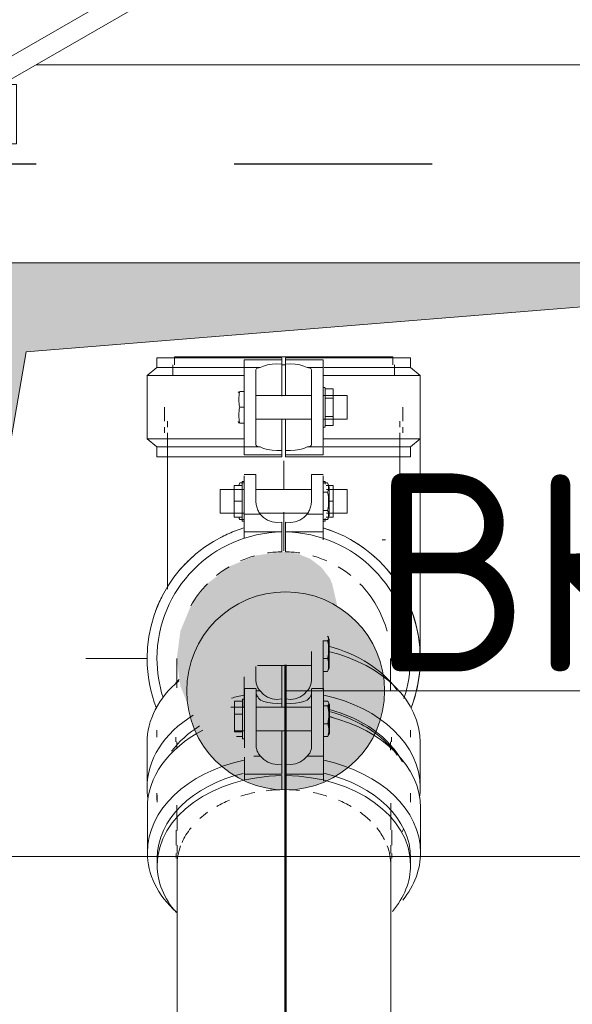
# Model space of a CAD drawing. Header units: millimetres. Extents: x 83162 to 161202, y 56220 to 105342.
# Tile 57 of 209: x 122012 to 122291, y 77275 to 77773. Entities that reach past the tile are written whole.
import ezdxf

# ---------------------------------------------------------------- set-up
doc = ezdxf.new("R2010")
doc.units = ezdxf.units.MM
for name, pattern in [('3_ Штрих_ 1 х 1 мм', [200, 100, -100]), ('ADSK_Осевая', [450, 250, -100, 0, -100]), ('ADSK_Штрих', [300, 200, -100])]:
    doc.linetypes.add(name, pattern=pattern)
for name, color, linetype, lineweight in [('A-____-NOTE-TEXT', 5, 'Continuous', 9), ('A-DETL-GENF-OTLN', 7, 'Continuous', 9), ('A-DOOR-____-MCUT', 7, 'Continuous', 18), ('A-DOOR-____-OTLN', 7, 'Continuous', 9), ('A-DOOR-FRAM-MCUT', 7, 'Continuous', 18), ('I-WALL-____-OTLN', 7, 'Continuous', 9), ('M-EQPM-____-OTLN', 7, 'Continuous', 9), ('P-PIPE-____-CNTR', 7, 'ADSK_Осевая', 18), ('P-PIPE-____-OTLN', 7, 'Continuous', 50), ('S-BEAM-____-OTLN', 7, 'Continuous', 9), ('Греющ. кабель', 204, 'Continuous', 50)]:
    doc.layers.add(name, color=color, linetype=linetype, lineweight=lineweight)
doc.layers.add('A-DETL-____-OTLN', color=7, linetype='Continuous', lineweight=9, true_color=0x00a600)
doc.layers.add('A-DOOR-____-HDLN', color=5, linetype='ADSK_Штрих', lineweight=18, true_color=0x0000ff)
doc.styles.add('GOST Common', font='GOST_Common.ttf', dxfattribs={"height": 100})

# ---------------------------------------------------------------- blocks, each defined once
blk = doc.blocks.new('АР_Канал вертикальный прямоугольный - ВК-3569821-ВКК_01_К3_З_ЭОМ_греющий кабель_')
at = {"layer": 'A-DETL-GENF-OTLN', "lineweight": 5, "true_color": 0xf4f4f4}
blk.add_hatch(color=7, dxfattribs=at).paths.add_polyline_path([(-300, -150), (-255, 105), (300, 150), (-300, 150), (-300, -114.88)])
at = {"layer": 'A-DETL-GENF-OTLN', "color": 254, "lineweight": 13, "true_color": 0xcccccc}
for p, q in [((300, 150), (-300, 150)), ((300, 150), (-300, 150)), ((-255, 105), (300, 150)), ((-255, 105), (300, 150)), ((-300, -150), (-255, 105)), ((-300, -150), (-255, 105)), ((-300, -150), (300, -150))]:
    blk.add_line(p, q, dxfattribs=at)
at = {"layer": 'M-EQPM-____-OTLN', "color": 254, "lineweight": 5, "true_color": 0xcccccc}
for p, q in [((-300, 150), (300, 150)), ((300, -150), (-300, -150))]:
    blk.add_line(p, q, dxfattribs=at)
blk = doc.blocks.new('АР_Дверь однопольная - 500х1300h_400__ВК_СС_мусорокамера-7403612-ВКК_01_К3_З_ЭОМ_греющий кабель_')
at = {"layer": 'A-DOOR-____-MCUT', "color": 254, "lineweight": 13, "true_color": 0xcccccc}
for p, q in [((161.05, 270), (-220, 50)), ((166.05, 261.34), (161.05, 270)), ((-215, 41.34), (166.05, 261.34)), ((-220, 50), (-215, 41.34))]:
    blk.add_line(p, q, dxfattribs=at)
at = {"layer": 'A-DOOR-____-OTLN', "color": 254, "lineweight": 5, "true_color": 0xcccccc}
for p, q in [((109.4, 309.46), (66.1, 284.46)), ((126.9, 279.15), (109.4, 309.46)), ((66.1, 284.46), (83.6, 254.15)), ((83.6, 254.15), (126.9, 279.15)), ((125.62, 255.32), (115.62, 272.64)), ((136.9, 261.83), (93.6, 236.83)), ((104.88, 243.34), (94.88, 260.66)), ((139.4, 257.5), (136.9, 261.83)), ((144.4, 248.84), (146.9, 244.51)), ((146.9, 244.51), (103.6, 219.51)), ((93.6, 236.83), (96.1, 232.5)), ((135.62, 238), (145.62, 220.68)), ((103.6, 219.51), (101.1, 223.84)), ((156.9, 227.19), (113.6, 202.19)), ((114.88, 226.02), (124.88, 208.7)), ((174.4, 196.88), (156.9, 227.19)), ((113.6, 202.19), (131.1, 171.88)), ((131.1, 171.88), (174.4, 196.88))]:
    blk.add_line(p, q, dxfattribs=at)
blk.add_arc((-220, 50), 440, 360, 30, dxfattribs=at)
at = {"layer": 'A-DOOR-FRAM-MCUT', "color": 254, "lineweight": 13, "true_color": 0xcccccc}
for p, q in [((-240, 50), (-250, 50)), ((-220, 50), (-240, 50)), ((-240, 50), (-240, 10)), ((-220, 40), (-220, 50)), ((240, 50), (220, 50)), ((220, 50), (220, 40)), ((240, 10), (240, 50)), ((240, 50), (250, 50)), ((-210, 40), (-220, 40)), ((-210, 10), (-210, 40)), ((220, 40), (210, 40)), ((210, 40), (210, 10)), ((-240, 10), (-250, 10)), ((-240, 10), (-210, 10)), ((210, 10), (240, 10)), ((240, 10), (250, 10))]:
    blk.add_line(p, q, dxfattribs=at)
blk = doc.blocks.new('АР_Перемычка - 100_Ар_10x2_250-250-V44-ВКК_01_К3_З_ЭОМ_греющий кабель_')
at = {"layer": 'A-DETL-GENF-OTLN', "color": 254, "linetype": '3_ Штрих_ 1 х 1 мм', "lineweight": 25, "true_color": 0xdcdcdc}
blk.add_line((-500, 0), (500, 0), dxfattribs=at)
blk = doc.blocks.new('240311_Наметкина 10_РД_АР_К3_R21_rvt-1-ВКК_01_К3_З_ЭОМ_греющий кабель_')
at = {"layer": 'I-WALL-____-OTLN', "color": 254, "lineweight": 5, "true_color": 0xcccccc}
blk.add_line((122020, 77750), (122440, 77750), dxfattribs=at)
at = {"layer": 'A-DOOR-____-OTLN', "color": 254, "lineweight": 5, "true_color": 0xcccccc}
blk.add_blockref('АР_Дверь однопольная - 500х1300h_400__ВК_СС_мусорокамера-7403612-ВКК_01_К3_З_ЭОМ_греющий кабель_', (122220, 77700), dxfattribs=at)
at = {"layer": 'M-EQPM-____-OTLN', "color": 254, "lineweight": 5, "true_color": 0xcccccc}
blk.add_blockref('АР_Канал вертикальный прямоугольный - ВК-3569821-ВКК_01_К3_З_ЭОМ_греющий кабель_', (122270, 77500), dxfattribs=at)
at = {"layer": 'S-BEAM-____-OTLN', "color": 254, "lineweight": 5, "true_color": 0xcccccc}
blk.add_blockref('АР_Перемычка - 100_Ар_10x2_250-250-V44-ВКК_01_К3_З_ЭОМ_греющий кабель_', (122220, 77700), dxfattribs=at)
at = {"layer": 'A-____-NOTE-TEXT', "color": 254, "lineweight": 5, "true_color": 0xcccccc, "insert": (122188.91, 77543.61), "char_height": 100, "width": 200.4219, "attachment_point": 1, "style": 'GOST Common'}
blk.add_mtext('ВК', dxfattribs=at)
blk = doc.blocks.new('Грувлочное соединение_Колено стандартное - ГРУВ-V107-ВКК_01_К3_З_ЭОМ_греющий кабель_')
at = {"layer": 'P-PIPE-____-OTLN', "color": 11, "lineweight": 9, "true_color": 0xff8040}
for p, q in [((122090.65, 77363.34), (122090.65, 77355.8)), ((122199.65, 77355.8), (122199.65, 77363.34)), ((122091.15, 77355.8), (122091.15, 77351.55)), ((122199.15, 77351.55), (122199.15, 77355.8)), ((122090.65, 77351.55), (122090.65, 77349.2)), ((122091.15, 77349.2), (122091.15, 77328.66)), ((122199.15, 77328.66), (122199.15, 77349.2)), ((122199.65, 77349.2), (122199.65, 77351.55)), ((122091.15, 77282.65), (122091.15, 77253.6)), ((122199.15, 77253.6), (122199.15, 77282.65)), ((122090.65, 77253.6), (122090.65, 77251.53)), ((122199.65, 77250.72), (122199.65, 77253.6))]:
    blk.add_line(p, q, dxfattribs=at)
at = {"layer": 'P-PIPE-____-OTLN', "color": 11, "lineweight": 9, "true_color": 0xff8040, "flags": 128}
for points in [[(122091.15, 77328.66), (122091.15, 77308.02), (122091.15, 77283.68), (122091.15, 77282.65)], [(122199.15, 77282.65), (122199.15, 77307.07), (122199.15, 77327.92), (122199.15, 77328.66)]]:
    blk.add_lwpolyline(points, dxfattribs=at)
blk = doc.blocks.new('Грувлочное соединение_Муфта жесткая1 - ГРУВ-V109-ВКК_01_К3_З_ЭОМ_греющий кабель_')
at = {"layer": 'P-PIPE-____-OTLN', "lineweight": 9}
for p, q in [((122131.15, 77434.96), (122125.15, 77434.96)), ((122125.15, 77404.96), (122125.15, 77434.96)), ((122125.15, 77434.96), (122125.15, 77434.28)), ((122131.15, 77429.1), (122131.15, 77434.53)), ((122165.15, 77434.96), (122159.15, 77434.96)), ((122159.15, 77434.53), (122159.15, 77429.1)), ((122165.15, 77434.28), (122165.15, 77434.96)), ((122165.15, 77434.96), (122165.15, 77400.82)), ((122120.15, 77421.94), (122120.15, 77428.48)), ((122120.15, 77428.48), (122124.15, 77428.48)), ((122125.15, 77429.55), (122124.15, 77429.55)), ((122124.15, 77426.62), (122124.15, 77429.55)), ((122124.15, 77429.55), (122124.15, 77428.21)), ((122124.15, 77428.48), (122124.15, 77421.94)), ((122124.15, 77409.55), (122124.15, 77426.62)), ((122131.15, 77406.18), (122131.15, 77429.1)), ((122144.15, 77427.53), (122144.15, 77425.35)), ((122146.15, 77425.35), (122146.15, 77427.53)), ((122159.15, 77429.1), (122159.15, 77406.18)), ((122165.15, 77428.48), (122167.35, 77428.48)), ((122168.15, 77426.75), (122167.71, 77427.88)), ((122168.15, 77414.46), (122168.15, 77426.75)), ((122168.15, 77426.75), (122168.15, 77424.64)), ((122125.15, 77425.55), (122118.36, 77425.55)), ((122120.15, 77413.1), (122120.15, 77421.94)), ((122120.15, 77421.94), (122124.15, 77421.94)), ((122124.15, 77421.94), (122124.15, 77413.02)), ((122159.15, 77425.55), (122131.15, 77425.55)), ((122165.15, 77426.09), (122167.35, 77426.09)), ((122168.15, 77424.64), (122168.15, 77412.35)), ((122167.35, 77417.16), (122165.15, 77417.16)), ((122119.96, 77413.55), (122125.15, 77413.55)), ((122120.18, 77413.02), (122124.15, 77413.02)), ((122124.15, 77413.02), (122124.15, 77410.63)), ((122131.15, 77413.55), (122159.15, 77413.55)), ((122144.15, 77400.81), (122144.15, 77413.76)), ((122144.15, 77413.76), (122144.15, 77396.73)), ((122146.15, 77413.98), (122146.15, 77400.81)), ((122146.15, 77396.73), (122146.15, 77413.98)), ((122167.71, 77411.23), (122168.15, 77412.35)), ((122168.15, 77412.35), (122168.15, 77414.46)), ((122121.17, 77410.63), (122124.15, 77410.63)), ((122124.15, 77410.89), (122124.15, 77409.55)), ((122124.15, 77409.55), (122125.15, 77409.55)), ((122165.15, 77410.63), (122167.35, 77410.63)), ((122125.15, 77391.62), (122125.15, 77400.28)), ((122129.96, 77400.82), (122133.34, 77400.82)), ((122144.15, 77391.62), (122144.15, 77396.73)), ((122146.15, 77396.73), (122146.15, 77391.62)), ((122156.96, 77400.82), (122165.15, 77400.82)), ((122165.15, 77400.82), (122165.15, 77391.62)), ((122125.15, 77388.59), (122125.15, 77391.62)), ((122144.15, 77391.62), (122125.15, 77391.62)), ((122165.15, 77391.62), (122146.15, 77391.62)), ((122165.15, 77391.62), (122165.15, 77388.05)), ((122144.15, 77383.84), (122144.15, 77390.91)), ((122146.15, 77390.91), (122146.15, 77383.84)), ((122081.15, 77381.02), (122081.15, 77377.48)), ((122209.15, 77377.48), (122209.15, 77381.02)), ((122076.15, 77374.65), (122076.15, 77352.02)), ((122214.15, 77352.02), (122214.15, 77374.65)), ((122081.15, 77349.2), (122081.15, 77345.66)), ((122209.15, 77345.66), (122209.15, 77349.2))]:
    blk.add_line(p, q, dxfattribs=at)
at = {"layer": 'P-PIPE-____-OTLN', "lineweight": 9, "flags": 128}
for points in [[(122133.34, 77429.1), (122135.02, 77428.41), (122137.05, 77427.89), (122139.32, 77427.56), (122141.73, 77427.43), (122144.15, 77427.53)], [(122146.15, 77427.53), (122148.56, 77427.43), (122150.97, 77427.56), (122153.25, 77427.89), (122155.28, 77428.41), (122156.96, 77429.1)], [(122144.15, 77396.73), (122141.73, 77396.49), (122139.32, 77396.8), (122137.05, 77397.66), (122135.02, 77399.02), (122133.34, 77400.82)], [(122156.96, 77400.82), (122155.28, 77399.02), (122153.25, 77397.66), (122150.97, 77396.8), (122148.56, 77396.49), (122146.15, 77396.73)]]:
    blk.add_lwpolyline(points, dxfattribs=at)
at = {"layer": 'P-PIPE-____-OTLN', "lineweight": 9}
for centre, major_axis, start_param, end_param in [((122145.15, 77381.02), (64, 0), 0.779947, 1.208887), ((122145.15, 77374.65), (69, 0), 0.000006, 1.235353), ((122145.15, 77374.65), (69, 0), 2.207811, 3.141593), ((122145.15, 77381.02), (64, 0), 0.464968, 0.777585), ((122145.15, 77352.02), (69, 0), 1.865816, 3.141593), ((122145.15, 77352.02), (69, 0), 0.000006, 1.27303), ((122145.15, 77349.2), (64, 0), 1.897456, 3.141593), ((122145.15, 77349.2), (64, 0), 0.000006, 1.249705), ((122145.15, 77345.66), (64, 0), 1.586422, 3.141593), ((122145.15, 77345.66), (64, 0), 0.000006, 1.555171), ((122145.15, 77345.66), (54, 0), 1.848029, 1.985052), ((122145.15, 77345.66), (54, 0), 1.589316, 1.736878), ((122145.15, 77345.66), (54, 0), 1.424829, 1.552277), ((122145.15, 77345.66), (54, 0), 1.156541, 1.293564), ((122145.15, 77345.66), (54, 0), 2.106741, 2.249408), ((122145.15, 77345.66), (54, 0), 0.892185, 1.034851), ((122145.15, 77345.66), (54, 0), 2.365454, 2.476255), ((122145.15, 77345.66), (54, 0), 0.624525, 0.776138), ((122145.15, 77345.66), (54, 0), 2.624167, 2.835018), ((122145.15, 77345.66), (54, 0), 0.346942, 0.517426), ((122145.15, 77352.02), (69, 0), 3.141599, 3.80621), ((122145.15, 77345.66), (54, 0), 2.88288, 3.141593), ((122145.15, 77345.66), (54, 0), 0.000006, 0.258713), ((122145.15, 77352.02), (69, 0), 5.770248, 6.283185), ((122145.15, 77345.66), (64, 0), 3.141599, 3.69917), ((122145.15, 77345.66), (64, 0), 5.741455, 6.283185)]:
    blk.add_ellipse(centre, major_axis=major_axis, ratio=0.707107, start_param=start_param, end_param=end_param, dxfattribs=at)
for points in [[(122131.15, 77432.93), (122131.15, 77432.58), (122131.3, 77431.81), (122132.05, 77430.46), (122132.85, 77429.55), (122133.34, 77429.1)], [(122156.96, 77429.1), (122157.44, 77429.55), (122158.25, 77430.46), (122158.99, 77431.81), (122159.15, 77432.58), (122159.15, 77432.93)], [(122167.35, 77426.09), (122167.67, 77426.47), (122168, 77427.26), (122167.67, 77428.07), (122167.35, 77428.48)], [(122167.35, 77417.16), (122167.67, 77418.69), (122168, 77421.71), (122167.67, 77424.64), (122167.35, 77426.09)], [(122167.35, 77410.63), (122167.67, 77411.69), (122168, 77413.84), (122167.67, 77416.04), (122167.35, 77417.16)], [(122133.34, 77400.82), (122132.85, 77401.27), (122132.05, 77402.26), (122131.3, 77404.1), (122131.15, 77405.46), (122131.15, 77406.18)], [(122159.15, 77406.18), (122159.15, 77405.46), (122158.99, 77404.1), (122158.25, 77402.26), (122157.44, 77401.27), (122156.96, 77400.82)]]:
    blk.add_open_spline(points, degree=3, dxfattribs=at)
for points, knots in [([(122167.76, 77426.54), (122167.81, 77426.11), (122167.86, 77425.18), (122167.8, 77424.24), (122167.73, 77423.73)], [0.3025049, 0.3025049, 0.3025049, 0.3025049, 0.5, 0.7314725, 0.7314725, 0.7314725, 0.7314725]), ([(122167.73, 77419.6), (122167.8, 77418.92), (122167.87, 77417.54), (122167.8, 77416.14), (122167.73, 77415.43)], [0.2679492, 0.2679492, 0.2679492, 0.2679492, 0.5, 0.7357299, 0.7357299, 0.7357299, 0.7357299])]:
    blk.add_open_spline(points, degree=3, knots=knots, dxfattribs=at)
blk = doc.blocks.new('Грувлочное соединение_Колено стандартное - ГРУВ-V110-ВКК_01_К3_З_ЭОМ_греющий кабель_')
at = {"layer": 'P-PIPE-____-OTLN', "color": 11, "lineweight": 9, "true_color": 0xff8040}
for p, q in [((122090.52, 77410.4), (122090.52, 77408.04)), ((122091.02, 77408.04), (122091.02, 77404.49)), ((122199.02, 77403.83), (122199.02, 77408.04)), ((122199.52, 77408.04), (122199.52, 77410.4))]:
    blk.add_line(p, q, dxfattribs=at)
at = {"layer": 'P-PIPE-____-OTLN', "color": 11, "lineweight": 9, "true_color": 0xff8040, "flags": 128}
for points in [[(122091.02, 77450), (122091.02, 77445.29), (122091.02, 77435.33)], [(122199.02, 77433.76), (122199.02, 77444.64), (122199.02, 77449.97), (122199.02, 77450)]]:
    blk.add_lwpolyline(points, dxfattribs=at)
blk = doc.blocks.new('Грувлочное соединение_Муфта жесткая1 - ГРУВ-V111-ВКК_01_К3_З_ЭОМ_греющий кабель_')
at = {"layer": 'P-PIPE-____-OTLN', "lineweight": 9}
for p, q in [((122165.02, 77459.17), (122165.02, 77434.22)), ((122165.02, 77459), (122167.22, 77459)), ((122168.02, 77459.67), (122167.58, 77460.8)), ((122168.02, 77447.38), (122168.02, 77459.67)), ((122168.02, 77459.67), (122168.02, 77457.56)), ((122168.02, 77457.56), (122168.02, 77445.27)), ((122159.02, 77453.58), (122159.02, 77439.1)), ((122131.75, 77446.47), (122159.02, 77446.47)), ((122144.02, 77433.73), (122144.02, 77446.68)), ((122144.02, 77446.68), (122144.02, 77429.65)), ((122146.02, 77446.89), (122146.02, 77433.73)), ((122146.02, 77429.65), (122146.02, 77446.89)), ((122167.22, 77450.08), (122165.02, 77450.08)), ((122168.02, 77445.27), (122168.02, 77447.38)), ((122131.02, 77439.1), (122131.02, 77445.98)), ((122165.02, 77443.55), (122167.22, 77443.55)), ((122167.58, 77444.15), (122168.02, 77445.27)), ((122125.02, 77433.73), (122125.02, 77440.85)), ((122125.02, 77425.21), (122125.02, 77433.73)), ((122131.15, 77433.73), (122133.21, 77433.73)), ((122156.83, 77433.73), (122159.15, 77433.73)), ((122144.02, 77427.52), (122144.02, 77429.65)), ((122146.02, 77429.65), (122146.02, 77425.35)), ((122081.02, 77413.93), (122081.02, 77410.4)), ((122209.02, 77410.4), (122209.02, 77413.93)), ((122076.02, 77407.57), (122076.02, 77384.94)), ((122214.02, 77384.94), (122214.02, 77407.57)), ((122081.02, 77382.11), (122081.02, 77378.58)), ((122209.02, 77378.58), (122209.02, 77382.11))]:
    blk.add_line(p, q, dxfattribs=at)
at = {"layer": 'P-PIPE-____-OTLN', "lineweight": 9, "flags": 128}
for points in [[(122144.02, 77429.65), (122141.61, 77429.4), (122139.2, 77429.72), (122136.92, 77430.58), (122134.89, 77431.94), (122133.21, 77433.73)], [(122156.83, 77433.73), (122155.16, 77431.94), (122153.13, 77430.58), (122150.85, 77429.72), (122148.44, 77429.4), (122146.02, 77429.65)]]:
    blk.add_lwpolyline(points, dxfattribs=at)
at = {"layer": 'P-PIPE-____-OTLN', "lineweight": 9}
for centre, major_axis, start_param, end_param in [((122145.02, 77413.93), (64, 0), 0.464968, 1.208887), ((122145.02, 77407.57), (69, 0), 0.000006, 1.235353), ((122145.02, 77407.57), (69, 0), 2.445269, 3.141593), ((122145.02, 77413.93), (64, 0), 2.540934, 2.590256), ((122145.02, 77384.94), (69, 0), 1.865816, 1.962861), ((122145.02, 77384.94), (69, 0), 0.000006, 1.271178), ((122145.02, 77384.94), (69, 0), 2.29632, 3.141593), ((122145.02, 77382.11), (64, 0), 0.355552, 1.208843), ((122145.02, 77378.58), (64, 0), 1.166378, 1.20647), ((122145.02, 77382.11), (64, 0), 2.295721, 2.656276), ((122145.02, 77384.94), (69, 0), 3.141599, 3.254604), ((122145.02, 77384.94), (69, 0), 6.179709, 6.283185), ((122145.02, 77378.58), (64, 0), 5.920883, 5.955293)]:
    blk.add_ellipse(centre, major_axis=major_axis, ratio=0.707107, start_param=start_param, end_param=end_param, dxfattribs=at)
for points in [[(122167.22, 77459), (122167.55, 77459.39), (122167.87, 77460.18), (122167.55, 77460.98), (122167.22, 77461.39)], [(122167.22, 77450.08), (122167.55, 77451.61), (122167.87, 77454.62), (122167.55, 77457.56), (122167.22, 77459)], [(122167.22, 77443.55), (122167.55, 77444.61), (122167.87, 77446.75), (122167.55, 77448.96), (122167.22, 77450.08)], [(122133.21, 77433.73), (122132.73, 77434.19), (122131.92, 77435.18), (122131.18, 77437.02), (122131.02, 77438.38), (122131.02, 77439.1)], [(122159.02, 77439.1), (122159.03, 77438.38), (122158.87, 77437.02), (122158.13, 77435.18), (122157.32, 77434.19), (122156.83, 77433.73)]]:
    blk.add_open_spline(points, degree=3, dxfattribs=at)
for points, knots in [([(122167.54, 77460.07), (122167.65, 77459.44), (122167.75, 77458.31), (122167.68, 77457.16), (122167.61, 77456.65)], [0.2075428, 0.2075428, 0.2075428, 0.2075428, 0.5, 0.7314725, 0.7314725, 0.7314725, 0.7314725]), ([(122167.61, 77452.52), (122167.68, 77451.84), (122167.75, 77450.46), (122167.67, 77449.06), (122167.6, 77448.35)], [0.2679492, 0.2679492, 0.2679492, 0.2679492, 0.5, 0.7357299, 0.7357299, 0.7357299, 0.7357299])]:
    blk.add_open_spline(points, degree=3, knots=knots, dxfattribs=at)
blk = doc.blocks.new('Грувлочное соединение_Муфта жесткая1 - ГРУВ-V112-ВКК_01_К3_З_ЭОМ_греющий кабель_')
at = {"layer": 'P-PIPE-____-OTLN', "lineweight": 9}
for p, q in [((122131.02, 77543), (122125.02, 77543)), ((122125.02, 77523), (122125.02, 77542.32)), ((122131.02, 77529.5), (122131.02, 77543)), ((122131.02, 77543), (122131.02, 77542.38)), ((122165.02, 77543), (122159.02, 77543)), ((122159.02, 77542.38), (122159.02, 77543)), ((122159.02, 77543), (122159.02, 77529.5)), ((122165.02, 77542.32), (122165.02, 77523)), ((122120.02, 77529.5), (122120.02, 77537.5)), ((122120.02, 77537.5), (122124.02, 77537.5)), ((122125.02, 77539.5), (122124.02, 77539.5)), ((122124.02, 77519.5), (122124.02, 77539.5)), ((122124.02, 77539.5), (122124.02, 77538.16)), ((122124.02, 77537.5), (122124.02, 77529.5)), ((122165.02, 77538.73), (122167.22, 77538.73)), ((122168.02, 77536.7), (122167.22, 77538.73)), ((122168.02, 77536.7), (122168.02, 77522.3)), ((122168.02, 77522.3), (122168.02, 77536.7)), ((122125.02, 77535.5), (122113.02, 77535.5)), ((122113.02, 77523.5), (122113.02, 77535.5)), ((122159.02, 77535.5), (122131.02, 77535.5)), ((122167.22, 77534.12), (122165.02, 77534.12)), ((122120.02, 77521.5), (122120.02, 77529.5)), ((122120.02, 77529.5), (122124.02, 77529.5)), ((122124.02, 77529.5), (122124.02, 77521.5)), ((122113.02, 77523.5), (122125.02, 77523.5)), ((122120.02, 77521.5), (122124.02, 77521.5)), ((122124.02, 77520.84), (122124.02, 77519.5)), ((122125.02, 77514), (122125.02, 77523)), ((122125.02, 77523), (122133.21, 77523)), ((122132.91, 77523.5), (122157.13, 77523.5)), ((122156.83, 77523), (122165.02, 77523)), ((122165.02, 77524.88), (122167.22, 77524.88)), ((122165.02, 77523), (122165.02, 77514)), ((122167.22, 77520.26), (122168.02, 77522.3)), ((122124.02, 77519.5), (122125.02, 77519.5)), ((122144.02, 77514), (122144.02, 77519)), ((122146.02, 77519), (122146.02, 77514)), ((122165.02, 77520.26), (122167.22, 77520.26)), ((122125.02, 77510.7), (122125.02, 77514)), ((122144.02, 77514), (122125.02, 77514)), ((122144.02, 77503.99), (122144.02, 77513.99)), ((122165.02, 77514), (122146.02, 77514)), ((122146.02, 77513.99), (122146.02, 77503.99)), ((122165.02, 77514), (122165.02, 77509.94))]:
    blk.add_line(p, q, dxfattribs=at)
at = {"layer": 'P-PIPE-____-OTLN', "lineweight": 9, "flags": 128}
for points in [[(122144.02, 77519), (122141.61, 77518.76), (122139.2, 77519.07), (122136.92, 77519.91), (122134.89, 77521.24), (122133.21, 77523)], [(122156.83, 77523), (122155.16, 77521.24), (122153.13, 77519.91), (122150.85, 77519.07), (122148.44, 77518.76), (122146.02, 77519)]]:
    blk.add_lwpolyline(points, dxfattribs=at)
at = {"layer": 'P-PIPE-____-OTLN', "lineweight": 9}
for radius, start, end in [(69, 106.9034, 180), (69, 0, 72.9392), (64, 90.8953, 180), (64, 0, 89.1047), (54, 105.8842, 113.7351), (54, 91.0611, 98.7248), (54, 81.2752, 88.9389), (54, 66.2649, 74.1158), (54, 120.7074, 128.8816), (54, 51.1184, 59.2926), (54, 135.5305, 150.3537), (54, 14.8232, 44.4695), (69, 180, 201.308), (64, 180, 197.8209), (64, 341.7346, 0), (69, 338.8329, 0)]:
    blk.add_arc((122145.02, 77450), radius, start, end, dxfattribs=at)
for points in [[(122167.22, 77538.73), (122167.55, 77537.99), (122167.87, 77536.47), (122167.55, 77534.91), (122167.22, 77534.12)], [(122167.22, 77534.12), (122167.55, 77534.91), (122167.87, 77536.47), (122167.55, 77537.99), (122167.22, 77538.73)], [(122167.22, 77524.88), (122167.55, 77526.37), (122167.87, 77529.41), (122167.55, 77532.53), (122167.22, 77534.12)], [(122133.21, 77523), (122132.73, 77523.64), (122131.92, 77524.98), (122131.18, 77527.24), (122131.02, 77528.74), (122131.02, 77529.5)], [(122159.02, 77529.5), (122159.03, 77528.74), (122158.87, 77527.24), (122158.13, 77524.98), (122157.32, 77523.64), (122156.83, 77523)], [(122167.22, 77520.26), (122167.55, 77521.01), (122167.87, 77522.53), (122167.55, 77524.09), (122167.22, 77524.88)], [(122167.22, 77524.88), (122167.55, 77524.13), (122167.87, 77522.61), (122167.55, 77521.05), (122167.22, 77520.26)]]:
    blk.add_open_spline(points, degree=3, dxfattribs=at)
blk = doc.blocks.new('Грувлочное соединение_Муфта жесткая1 - ГРУВ-V113-ВКК_01_К3_З_ЭОМ_греющий кабель_')
at = {"layer": 'P-PIPE-____-OTLN', "lineweight": 9}
for p, q in [((122131.02, 77543), (122125.02, 77543)), ((122125.02, 77542.32), (122125.02, 77542.32)), ((122131.02, 77542.38), (122131.02, 77543)), ((122131.02, 77543), (122131.02, 77542.38)), ((122165.02, 77543), (122159.02, 77543)), ((122159.02, 77542.38), (122159.02, 77543)), ((122159.02, 77543), (122159.02, 77542.38)), ((122165.02, 77542.32), (122165.02, 77542.32)), ((122122.82, 77538.73), (122122.34, 77537.5)), ((122125.02, 77538.73), (122122.82, 77538.73)), ((122166.02, 77539.5), (122165.02, 77539.5)), ((122166.02, 77538.16), (122166.02, 77539.5)), ((122166.02, 77539.5), (122166.02, 77538.16)), ((122170.02, 77537.5), (122166.48, 77537.5)), ((122170.02, 77537.5), (122170.02, 77529.5)), ((122177.02, 77535.5), (122166.61, 77535.5)), ((122177.02, 77535.5), (122177.02, 77523.5)), ((122167.67, 77529.5), (122170.02, 77529.5)), ((122170.02, 77529.5), (122170.02, 77521.5)), ((122122.34, 77521.5), (122122.82, 77520.26)), ((122166.02, 77519.5), (122166.02, 77520.84)), ((122166.02, 77520.84), (122166.02, 77519.5)), ((122170.02, 77521.5), (122166.48, 77521.5)), ((122166.61, 77523.5), (122177.02, 77523.5)), ((122125.02, 77520.26), (122122.82, 77520.26)), ((122165.02, 77519.5), (122166.02, 77519.5))]:
    blk.add_line(p, q, dxfattribs=at)
for start, end in [(69.0218, 73.0966), (111.1808, 117.6084), (48.1136, 62.4458), (131.8104, 139.02), (26.7238, 41.056), (153.222, 159.6496), (0, 20.4127), (339.9844, 0), (200.3504, 201.4427)]:
    blk.add_arc((122145.02, 77450), 69, start, end, dxfattribs=at)
for points in [[(122122.82, 77538.73), (122122.65, 77538.33), (122122.52, 77537.92), (122122.44, 77537.5)], [(122122.44, 77537.5), (122122.52, 77537.92), (122122.65, 77538.33), (122122.82, 77538.73)], [(122122.82, 77520.26), (122122.65, 77520.67), (122122.52, 77521.08), (122122.44, 77521.49)], [(122122.45, 77521.5), (122122.53, 77521.09), (122122.65, 77520.68), (122122.82, 77520.26)]]:
    blk.add_open_spline(points, degree=3, dxfattribs=at)
blk = doc.blocks.new('Грувлочное соединение_Муфта жесткая1 - ГРУВ-V114-ВКК_01_К3_З_ЭОМ_греющий кабель_')
at = {"layer": 'P-PIPE-____-OTLN', "lineweight": 9}
for p, q in [((122081.02, 77602), (122081.02, 77597)), ((122144.02, 77602), (122081.02, 77602)), ((122125.02, 77597), (122125.02, 77601)), ((122125.02, 77601), (122144.02, 77601)), ((122144.02, 77598.77), (122144.02, 77602)), ((122144.02, 77598.77), (122144.02, 77601)), ((122146.02, 77602), (122146.02, 77598.77)), ((122209.02, 77602), (122146.02, 77602)), ((122146.02, 77601), (122165.02, 77601)), ((122146.02, 77601), (122146.02, 77598.77)), ((122165.02, 77601), (122165.02, 77597)), ((122209.02, 77597), (122209.02, 77602)), ((122081.02, 77597), (122076.02, 77593)), ((122124.83, 77597), (122081.02, 77597)), ((122133.21, 77597), (122125.02, 77597)), ((122125.02, 77557), (122125.02, 77597)), ((122133.21, 77597), (122125.02, 77597)), ((122131.02, 77577), (122131.02, 77595.91)), ((122144.02, 77598.77), (122144.02, 77582.57)), ((122146.02, 77582.79), (122146.02, 77598.77)), ((122165.02, 77597), (122156.83, 77597)), ((122165.02, 77597), (122156.83, 77597)), ((122159.02, 77595.91), (122159.02, 77577)), ((122165.02, 77597), (122165.02, 77557)), ((122209.02, 77597), (122165.56, 77597)), ((122214.02, 77593), (122209.02, 77597)), ((122076.02, 77593), (122076.02, 77561)), ((122124.78, 77593), (122076.02, 77593)), ((122144.02, 77582.57), (122144.02, 77593)), ((122146.02, 77593), (122146.02, 77582.79)), ((122214.02, 77593), (122165.09, 77593)), ((122214.02, 77561), (122214.02, 77593)), ((122166.02, 77587), (122165.02, 77587)), ((122166.02, 77586.66), (122166.02, 77577)), ((122166.02, 77581.62), (122166.02, 77586.23)), ((122170.02, 77586.23), (122166.02, 77586.23)), ((122170.02, 77586.23), (122170.02, 77581.62)), ((122122.34, 77585), (122122.02, 77584.2)), ((122122.82, 77585), (122125.02, 77585)), ((122159.02, 77583), (122131.02, 77583)), ((122177.02, 77583), (122165.02, 77583)), ((122166.02, 77572.38), (122166.02, 77581.62)), ((122170.02, 77581.62), (122166.02, 77581.62)), ((122170.02, 77581.62), (122170.02, 77572.38)), ((122177.02, 77583), (122177.02, 77577)), ((122122.02, 77577), (122122.02, 77577)), ((122122.02, 77577), (122122.02, 77577)), ((122125.02, 77577), (122122.82, 77577)), ((122131.02, 77558.08), (122131.02, 77577)), ((122159.02, 77577), (122159.02, 77558.08)), ((122166.02, 77577), (122166.02, 77567.34)), ((122177.02, 77577), (122177.02, 77571)), ((122131.02, 77571), (122159.02, 77571)), ((122144.02, 77561), (122144.02, 77571.2)), ((122144.02, 77571.2), (122144.02, 77555.22)), ((122146.02, 77571.2), (122146.02, 77561)), ((122146.02, 77555.22), (122146.02, 77571.2)), ((122165.02, 77571), (122177.02, 77571)), ((122166.02, 77567.76), (122166.02, 77572.38)), ((122170.02, 77572.38), (122166.02, 77572.38)), ((122170.02, 77572.38), (122170.02, 77567.76)), ((122122.02, 77569.8), (122122.34, 77569)), ((122125.02, 77569), (122122.82, 77569)), ((122165.02, 77567), (122166.02, 77567)), ((122166.02, 77567.76), (122170.02, 77567.76)), ((122076.02, 77561), (122081.02, 77557)), ((122124.78, 77561), (122076.02, 77561)), ((122214.02, 77561), (122165.09, 77561)), ((122209.02, 77557), (122214.02, 77561)), ((122081.02, 77557), (122081.02, 77552)), ((122124.83, 77557), (122081.02, 77557)), ((122125.02, 77557), (122133.21, 77557)), ((122125.02, 77553), (122125.02, 77557)), ((122125.02, 77557), (122133.21, 77557)), ((122156.83, 77557), (122165.02, 77557)), ((122156.83, 77557), (122165.02, 77557)), ((122165.02, 77557), (122165.02, 77553)), ((122209.02, 77557), (122165.56, 77557)), ((122209.02, 77552), (122209.02, 77557)), ((122144.02, 77552), (122081.02, 77552)), ((122144.02, 77553), (122125.02, 77553)), ((122144.02, 77552), (122144.02, 77555.22)), ((122144.02, 77553), (122144.02, 77555.22)), ((122146.02, 77555.22), (122146.02, 77552)), ((122146.02, 77555.22), (122146.02, 77553)), ((122165.02, 77553), (122146.02, 77553)), ((122209.02, 77552), (122146.02, 77552))]:
    blk.add_line(p, q, dxfattribs=at)
at = {"layer": 'P-PIPE-____-OTLN', "lineweight": 9, "flags": 128}
for points in [[(122133.21, 77597), (122134.89, 77597.78), (122136.92, 77598.37), (122139.2, 77598.74), (122141.61, 77598.88), (122144.02, 77598.77)], [(122146.02, 77598.77), (122148.44, 77598.88), (122150.85, 77598.74), (122153.13, 77598.37), (122155.16, 77597.78), (122156.83, 77597)], [(122144.02, 77555.22), (122141.61, 77555.11), (122139.2, 77555.25), (122136.92, 77555.62), (122134.89, 77556.22), (122133.21, 77557)], [(122156.83, 77557), (122155.16, 77556.22), (122153.13, 77555.62), (122150.85, 77555.25), (122148.44, 77555.11), (122146.02, 77555.22)]]:
    blk.add_lwpolyline(points, dxfattribs=at)
at = {"layer": 'P-PIPE-____-OTLN', "lineweight": 9}
for points in [[(122131.02, 77595.91), (122131.02, 77596.17), (122131.18, 77596.59), (122131.92, 77596.94), (122132.73, 77597), (122133.21, 77597)], [(122156.83, 77597), (122157.32, 77597), (122158.13, 77596.94), (122158.87, 77596.59), (122159.03, 77596.17), (122159.02, 77595.91)], [(122122.82, 77585), (122122.5, 77583.63), (122122.18, 77580.92), (122122.5, 77578.29), (122122.82, 77577)], [(122122.82, 77577), (122122.5, 77575.7), (122122.18, 77573.07), (122122.5, 77570.37), (122122.82, 77569)], [(122133.21, 77557), (122132.73, 77557), (122131.92, 77557.06), (122131.18, 77557.41), (122131.02, 77557.82), (122131.02, 77558.08)], [(122159.02, 77558.08), (122159.03, 77557.82), (122158.87, 77557.41), (122158.13, 77557.06), (122157.32, 77557), (122156.83, 77557)]]:
    blk.add_open_spline(points, degree=3, dxfattribs=at)
blk = doc.blocks.new('Грувлочное соединение_Заглушка - ГРУВ-V115-ВКК_01_К3_З_ЭОМ_греющий кабель_')
at = {"layer": 'P-PIPE-____-OTLN', "color": 11, "lineweight": 9, "true_color": 0xff8040}
for p, q in [((122089.82, 77602.4), (122089.82, 77598.4)), ((122089.82, 77602.4), (122200.22, 77602.4)), ((122200.22, 77598.4), (122200.22, 77602.4)), ((122089.02, 77598.4), (122089.02, 77593)), ((122146.03, 77598.4), (122144.02, 77598.4)), ((122201.02, 77593), (122201.02, 77598.4))]:
    blk.add_line(p, q, dxfattribs=at)
blk = doc.blocks.new('Точка присоединения')
at = {"layer": 'A-DOOR-____-HDLN'}
h = blk.add_hatch(color=256, dxfattribs=at)
h.dxf.hatch_style = 1
h.paths.add_polyline_path([(-50, 0, 1), (50, 0, 1)])
at = {"layer": 'A-DETL-____-OTLN', "color": 5, "true_color": 0x0000ff}
blk.add_circle((0, 0), 50, dxfattribs=at)

msp = doc.modelspace()

# ---------------------------------------------------------------- hatches: boundary and pattern name
at = {"layer": 'P-PIPE-____-OTLN', "true_color": 0x007f00}
msp.add_hatch(color=96, dxfattribs=at).paths.add_polyline_path([(122138.04, 77396.92), (122131.52, 77399.61), (122124.46, 77405.82), (122121.64, 77409.5), (122118.94, 77416.01), (122118.49, 77426.53), (122118.94, 77429.98), (122121.64, 77436.5), (122125.93, 77442.09), (122131.52, 77446.38), (122138.04, 77449.08), (122152.01, 77450.92), (122158.52, 77453.61), (122164.12, 77457.9), (122169.57, 77466.29), (122171.1, 77470.01), (122172.02, 77477), (122169.57, 77487.7), (122168.41, 77490.5), (122164.12, 77496.09), (122158.52, 77500.38), (122152.01, 77503.08), (122145.02, 77504), (122131.05, 77502.16), (122118.02, 77496.76), (122106.84, 77488.18), (122098.26, 77477), (122092.86, 77463.97), (122091.02, 77450), (122092.86, 77436.02), (122098.26, 77423), (122106.84, 77411.81), (122119.66, 77402.55), (122131.05, 77397.84), (122136.3, 77397.15)])

# ---------------------------------------------------------------- linework, layer by layer
at = {"layer": 'A-DETL-____-OTLN', "color": 5, "true_color": 0x0000ff}
msp.add_line((122146.02, 77433.73), (122729.29, 77434.01), dxfattribs=at)
at = {"layer": 'P-PIPE-____-CNTR', "color": 11, "lineweight": 9, "true_color": 0xff8040}
for p, q in [((122145.02, 77535.29), (122145.02, 77550)), ((122145.02, 77504.5), (122145.02, 77523.93)), ((122145.02, 77504.5), (122145.02, 77507.15)), ((122045.02, 77450), (122076.02, 77450)), ((122045.02, 77450), (122076.02, 77450)), ((122214.02, 77450), (122245.02, 77450)), ((122214.02, 77450), (122245.02, 77450))]:
    msp.add_line(p, q, dxfattribs=at)
at = {"layer": 'P-PIPE-____-CNTR', "color": 11, "linetype": 'Continuous', "lineweight": 9, "true_color": 0xff8040}
for p, q in [((122145.02, 77504.5), (122145.02, 77507.15)), ((122196.47, 77510), (122194.71, 77510)), ((122204.15, 77510), (122204.22, 77510))]:
    msp.add_line(p, q, dxfattribs=at)
at = {"layer": 'P-PIPE-____-OTLN', "color": 11, "lineweight": 9, "true_color": 0xff8040}
for p, q in [((122084.87, 77577), (122084.87, 77570)), ((122205.17, 77570), (122205.17, 77577)), ((122214.02, 77450), (122214.02, 77577)), ((122084.87, 77567), (122084.87, 77564)), ((122086.37, 77570), (122086.37, 77567)), ((122203.67, 77567), (122203.67, 77570)), ((122205.17, 77564), (122205.17, 77567)), ((122086.37, 77564), (122086.37, 77485.08)), ((122203.67, 77485.08), (122203.67, 77564)), ((122199.15, 77363.54), (122199.1, 77377.05)), ((122091.1, 77375.95), (122091.15, 77363.13))]:
    msp.add_line(p, q, dxfattribs=at)
at = {"layer": 'Греющ. кабель'}
msp.add_line((122146.15, 74815.97), (122146.02, 77446.89), dxfattribs=at)

# ---------------------------------------------------------------- block references
at = {"lineweight": 5}
msp.add_blockref('240311_Наметкина 10_РД_АР_К3_R21_rvt-1-ВКК_01_К3_З_ЭОМ_греющий кабель_', (0, 0), dxfattribs=at)
at = {"layer": 'A-DETL-GENF-OTLN'}
msp.add_blockref('Точка присоединения', (122146.02, 77433.73), dxfattribs=at)
at = {"layer": 'P-PIPE-____-OTLN', "lineweight": 9}
for name in ['Грувлочное соединение_Муфта жесткая1 - ГРУВ-V114-ВКК_01_К3_З_ЭОМ_греющий кабель_', 'Грувлочное соединение_Муфта жесткая1 - ГРУВ-V112-ВКК_01_К3_З_ЭОМ_греющий кабель_', 'Грувлочное соединение_Муфта жесткая1 - ГРУВ-V113-ВКК_01_К3_З_ЭОМ_греющий кабель_', 'Грувлочное соединение_Муфта жесткая1 - ГРУВ-V111-ВКК_01_К3_З_ЭОМ_греющий кабель_', 'Грувлочное соединение_Муфта жесткая1 - ГРУВ-V109-ВКК_01_К3_З_ЭОМ_греющий кабель_']:
    msp.add_blockref(name, (0, 0), dxfattribs=at)
at = {"layer": 'P-PIPE-____-OTLN', "color": 11, "lineweight": 9, "true_color": 0xff8040}
for name in ['Грувлочное соединение_Заглушка - ГРУВ-V115-ВКК_01_К3_З_ЭОМ_греющий кабель_', 'Грувлочное соединение_Колено стандартное - ГРУВ-V110-ВКК_01_К3_З_ЭОМ_греющий кабель_', 'Грувлочное соединение_Колено стандартное - ГРУВ-V107-ВКК_01_К3_З_ЭОМ_греющий кабель_']:
    msp.add_blockref(name, (0, 0), dxfattribs=at)

doc.saveas('drawing.dxf')
